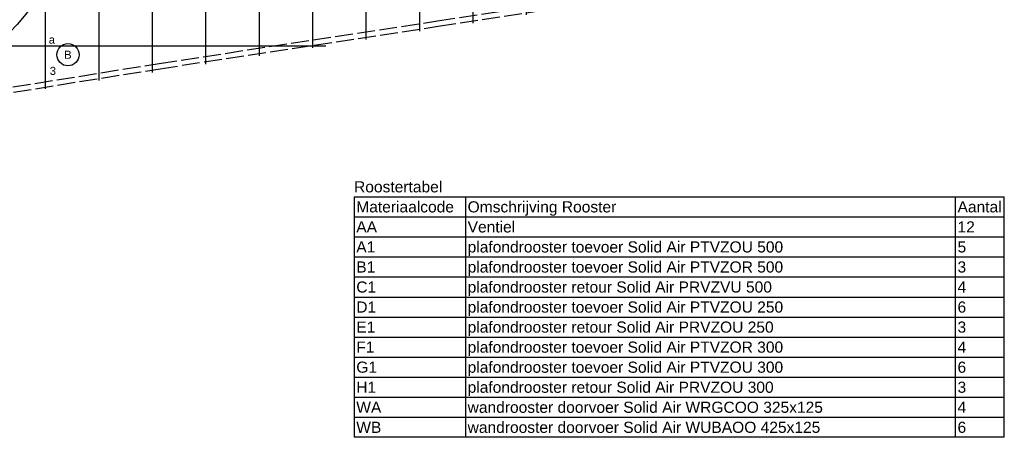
# Model space of a CAD drawing. Extents: x -132501 to 411300, y -42818 to 427495.
# Tile 93 of 256: x 33516 to 44570, y 9117 to 13806. Entities that reach past the tile are written whole.
import ezdxf
from ezdxf.enums import TextEntityAlignment as Align

# ---------------------------------------------------------------- set-up
doc = ezdxf.new("R2010")
doc.units = 0
doc.header["$LTSCALE"] = 50
doc.linetypes.add('E_GOOT3', pattern=[5, 4, -1])
doc.layers.get('0').update_dxf_attribs({"linetype": 'CONTINUOUS'})
for name, color, linetype in [('45 Plafond 2D arcering', 7, 'CONTINUOUS'), ('BL$9----', 1, 'CONTINUOUS'), ('EL6131--_WG', 2, 'CONTINUOUS'), ('EL6311--', 3, 'CONTINUOUS'), ('WL524---', 90, 'CONTINUOUS'), ('WL570---_RETOUR_RST', 2, 'CONTINUOUS')]:
    doc.layers.add(name, color=color, linetype=linetype)
doc.styles.add('BURO-018', font='ARIAL.TTF', dxfattribs={"height": 63})
doc.styles.get("Standard").update_dxf_attribs({"font": 'ARIAL.TTF'})

# ---------------------------------------------------------------- blocks, each defined once
blk = doc.blocks.new('1115B3A')
at = {"color": 0, "linetype": 'Continuous'}
blk.add_circle((0, 0), 2.5, dxfattribs=at)
at = {"color": 0, "linetype": 'Continuous', "style": 'BURO-018'}
for tag, p in [('E_GKAST', (0, 8)), ('E_GROEP', (0, 5)), ('E_SGROEP', (4.5, 5)), ('E_ARMCODE', (0, 0)), ('E_SLET', (4.5, -1))]:
    blk.add_attdef(tag, text='', height=1.8, dxfattribs=at).set_placement(p, align=Align.MIDDLE)
blk = doc.blocks.new('RENVOY5')
at = {"layer": 'BL$9----', "linetype": 'Continuous'}
for p, q in [((0, 4.5), (146, 4.5)), ((25, 4.5), (25, -49.5)), ((135, 4.5), (135, -49.5))]:
    blk.add_line(p, q, dxfattribs=at)
at = {"layer": 'BL$9----'}
for p, q in [((0, 4.5), (0, -49.5)), ((146, -49.5), (146, 4.5)), ((0, 0), (146, 0)), ((0, -4.5), (146, -4.5)), ((0, -9), (146, -9)), ((0, -13.5), (146, -13.5)), ((0, -18), (146, -18)), ((0, -22.5), (146, -22.5)), ((0, -27), (146, -27)), ((0, -31.5), (146, -31.5)), ((0, -36), (146, -36)), ((0, -40.5), (146, -40.5)), ((0, -45), (146, -45)), ((146, -49.5), (0, -49.5))]:
    blk.add_line(p, q, dxfattribs=at)
at = {"layer": 'BL$9----', "color": 7, "flags": 8}
for tag, p in [('TITEL', (0, 5.5)), ('KOLOM1', (0.5, 1)), ('KOLOM2', (25.5, 1)), ('KOLOM3', (135.5, 1))]:
    blk.add_attdef(tag, p, '', height=2.5, dxfattribs=at)
blk = doc.blocks.new('RENVOY5ROW')
at = {"layer": 'BL$9----', "color": 7, "flags": 8}
for p in [(0.5, 1), (25.5, 1), (135.5, 1)]:
    blk.add_attdef('TITEL', p, '', height=2.5, dxfattribs=at)
blk = doc.blocks.new('GAFGHYHY')
at = {"layer": '45 Plafond 2D arcering', "linetype": 'Continuous'}
h = blk.add_hatch(dxfattribs=at)
h.set_pattern_fill('RASTER_600_0002', color=8, style=0, pattern_type=2)
h.set_pattern_definition([(0, (329606.6, 263113), (0, 600), []), (90, (329606.6, 263113), (-600, 0), [])])
h.paths.add_polyline_path([(314958, 262579), (311651, 262579), (311651, 260866), (318334, 260866), (318334, 255498), (322319, 254964), (325863, 254726), (325863, 257249), (333291, 257249), (333291, 254943), (336798, 255490), (340391, 256042), (347581, 257147), (347540, 258187), (344346, 258187), (344274, 258060, -0.292774), (338835, 268361), (333246, 267502), (329585, 267292), (328865, 267294, 0.013134), (328866, 267534), (329497, 267532), (329497, 270677), (328743, 270677), (328743, 270842), (329497, 270842), (329497, 272302), (326029, 272302), (326029, 270842), (326783, 270842), (326783, 270677), (326009, 270677), (315530, 270677, -0.063565), (316101, 268525), (316090, 268527, -0.003567), (316104, 268406), (316580, 268480), (316533, 268710), (316694, 268745, -0.13568), (316434, 263929), (316278, 263981), (316415, 264432), (314733, 264432, 0.018168)], flags=0)
h.paths.add_polyline_path([(325877, 261733, -51.816741), (326136, 261974), (326121, 261988), (325864, 261748)], flags=0)
h.paths.add_polyline_path([(329466, 263439, -1), (335716, 263439, -1)], flags=0)
h.paths.add_polyline_path([(339102, 258178, -1), (333852, 258178, -1)], flags=0)

msp = doc.modelspace()

# ---------------------------------------------------------------- linework, layer by layer
at = {"layer": 'EL6131--_WG', "linetype": 'E_GOOT3'}
for p, q in [((38205.7089, 13791.169, 3000), (40809.2239, 14189.681, 3000)), ((38214.7715, 13731.8573, 3000), (40818.4248, 14130.3905, 3000)), ((35082.7395, 13314.8302, 3000), (38205.7089, 13791.169, 3000)), ((35092.0237, 13255.5524, 3000), (38214.7715, 13731.8573, 3000)), ((31958.2398, 12812.6556, 3000), (35082.7395, 13314.8302, 3000)), ((31967.7836, 12753.4195, 3000), (35092.0237, 13255.5524, 3000))]:
    msp.add_line(p, q, dxfattribs=at)
at = {"layer": 'WL570---_RETOUR_RST'}
msp.add_circle((31637.1485, 15433.937), 2500, dxfattribs=at)

# ---------------------------------------------------------------- block references
at = {"layer": 'BL$9----', "xscale": 50, "yscale": 50, "zscale": 50}
msp.add_blockref('RENVOY5', (37270.2282, 11591.8847), dxfattribs=at).add_auto_attribs({'TITEL': 'Roostertabel', 'KOLOM1': 'Materiaalcode', 'KOLOM2': 'Omschrijving Rooster', 'KOLOM3': 'Aantal'})
at = {"layer": 'BL$9----'}
ref = msp.add_blockref('RENVOY5ROW', (37270.2282, 11366.8847), dxfattribs=dict(at, xscale=50, yscale=50))
ref.add_attrib('Kolom1', 'AA', (37295.2282, 11416.8847), dxfattribs={"color": 7, "height": 125})
ref.add_attrib('Kolom2', 'Ventiel', (38545.2282, 11416.8847), dxfattribs={"color": 7, "height": 125})
ref.add_attrib('Kolom3', '12', (44045.2282, 11416.8847), dxfattribs={"color": 7, "height": 125})
ref = msp.add_blockref('RENVOY5ROW', (37270.2282, 11141.8847), dxfattribs=dict(at, xscale=50, yscale=50))
ref.add_attrib('Kolom1', 'A1', (37295.2282, 11191.8847), dxfattribs={"color": 7, "height": 125})
ref.add_attrib('Kolom2', 'plafondrooster toevoer Solid Air PTVZOU 500', (38545.2282, 11191.8847), dxfattribs={"color": 7, "height": 125})
ref.add_attrib('Kolom3', '5', (44045.2282, 11191.8847), dxfattribs={"color": 7, "height": 125})
ref = msp.add_blockref('RENVOY5ROW', (37270.2282, 10916.8847), dxfattribs=dict(at, xscale=50, yscale=50))
ref.add_attrib('Kolom1', 'B1', (37295.2282, 10966.8847), dxfattribs={"color": 7, "height": 125})
ref.add_attrib('Kolom2', 'plafondrooster toevoer Solid Air PTVZOR 500', (38545.2282, 10966.8847), dxfattribs={"color": 7, "height": 125})
ref.add_attrib('Kolom3', '3', (44045.2282, 10966.8847), dxfattribs={"color": 7, "height": 125})
ref = msp.add_blockref('RENVOY5ROW', (37270.2282, 10691.8847), dxfattribs=dict(at, xscale=50, yscale=50))
ref.add_attrib('Kolom1', 'C1', (37295.2282, 10741.8847), dxfattribs={"color": 7, "height": 125})
ref.add_attrib('Kolom2', 'plafondrooster retour Solid Air PRVZVU 500', (38545.2282, 10741.8847), dxfattribs={"color": 7, "height": 125})
ref.add_attrib('Kolom3', '4', (44045.2282, 10741.8847), dxfattribs={"color": 7, "height": 125})
ref = msp.add_blockref('RENVOY5ROW', (37270.2282, 10466.8847), dxfattribs=dict(at, xscale=50, yscale=50))
ref.add_attrib('Kolom1', 'D1', (37295.2282, 10516.8847), dxfattribs={"color": 7, "height": 125})
ref.add_attrib('Kolom2', 'plafondrooster toevoer Solid Air PTVZOU 250', (38545.2282, 10516.8847), dxfattribs={"color": 7, "height": 125})
ref.add_attrib('Kolom3', '6', (44045.2282, 10516.8847), dxfattribs={"color": 7, "height": 125})
ref = msp.add_blockref('RENVOY5ROW', (37270.2282, 10241.8847), dxfattribs=dict(at, xscale=50, yscale=50))
ref.add_attrib('Kolom1', 'E1', (37295.2282, 10291.8847), dxfattribs={"color": 7, "height": 125})
ref.add_attrib('Kolom2', 'plafondrooster retour Solid Air PRVZOU 250', (38545.2282, 10291.8847), dxfattribs={"color": 7, "height": 125})
ref.add_attrib('Kolom3', '3', (44045.2282, 10291.8847), dxfattribs={"color": 7, "height": 125})
ref = msp.add_blockref('RENVOY5ROW', (37270.2282, 10016.8847), dxfattribs=dict(at, xscale=50, yscale=50))
ref.add_attrib('Kolom1', 'F1', (37295.2282, 10066.8847), dxfattribs={"color": 7, "height": 125})
ref.add_attrib('Kolom2', 'plafondrooster toevoer Solid Air PTVZOR 300', (38545.2282, 10066.8847), dxfattribs={"color": 7, "height": 125})
ref.add_attrib('Kolom3', '4', (44045.2282, 10066.8847), dxfattribs={"color": 7, "height": 125})
ref = msp.add_blockref('RENVOY5ROW', (37270.2282, 9791.8847), dxfattribs=dict(at, xscale=50, yscale=50))
ref.add_attrib('Kolom1', 'G1', (37295.2282, 9841.8847), dxfattribs={"color": 7, "height": 125})
ref.add_attrib('Kolom2', 'plafondrooster toevoer Solid Air PTVZOU 300', (38545.2282, 9841.8847), dxfattribs={"color": 7, "height": 125})
ref.add_attrib('Kolom3', '6', (44045.2282, 9841.8847), dxfattribs={"color": 7, "height": 125})
ref = msp.add_blockref('RENVOY5ROW', (37270.2282, 9566.8847), dxfattribs=dict(at, xscale=50, yscale=50))
ref.add_attrib('Kolom1', 'H1', (37295.2282, 9616.8847), dxfattribs={"color": 7, "height": 125})
ref.add_attrib('Kolom2', 'plafondrooster retour Solid Air PRVZOU 300', (38545.2282, 9616.8847), dxfattribs={"color": 7, "height": 125})
ref.add_attrib('Kolom3', '3', (44045.2282, 9616.8847), dxfattribs={"color": 7, "height": 125})
ref = msp.add_blockref('RENVOY5ROW', (37270.2282, 9341.8847), dxfattribs=dict(at, xscale=50, yscale=50))
ref.add_attrib('Kolom1', 'WA', (37295.2282, 9391.8847), dxfattribs={"color": 7, "height": 125})
ref.add_attrib('Kolom2', 'wandrooster doorvoer Solid Air WRGCOO 325x125', (38545.2282, 9391.8847), dxfattribs={"color": 7, "height": 125})
ref.add_attrib('Kolom3', '4', (44045.2282, 9391.8847), dxfattribs={"color": 7, "height": 125})
ref = msp.add_blockref('RENVOY5ROW', (37270.2282, 9116.8847), dxfattribs=dict(at, xscale=50, yscale=50))
ref.add_attrib('Kolom1', 'WB', (37295.2282, 9166.8847), dxfattribs={"color": 7, "height": 125})
ref.add_attrib('Kolom2', 'wandrooster doorvoer Solid Air WUBAOO 425x125', (38545.2282, 9166.8847), dxfattribs={"color": 7, "height": 125})
ref.add_attrib('Kolom3', '6', (44045.2282, 9166.8847), dxfattribs={"color": 7, "height": 125})
at = {"layer": 'EL6311--'}
ref = msp.add_blockref('1115B3A', (34058.0263, 13412.1161), dxfattribs=dict(at, xscale=50.00000000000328, yscale=50.00000000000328, zscale=50, rotation=181.9948371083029))
ref.add_attrib('E_ARMCODE', 'B', dxfattribs={"layer": '0', "color": 1, "linetype": 'Continuous', "height": 90, "style": 'BURO-018'}).set_placement((34058.0263, 13412.1161), align=Align.MIDDLE)
ref.add_attrib('E_SLET', 'a', dxfattribs={"layer": '0', "color": 1, "linetype": 'Continuous', "height": 90, "style": 'BURO-018'}).set_placement((33877.0407, 13580.9184), align=Align.MIDDLE)
ref.add_attrib('E_GROEP', '3', dxfattribs={"layer": '0', "color": 1, "linetype": 'Continuous', "height": 90, "style": 'BURO-018'}).set_placement((33889.224, 13231.1305), align=Align.MIDDLE)
at = {"layer": 'WL524---'}
msp.add_blockref('GAFGHYHY', (-304837.0445, -242743.8149), dxfattribs=at)

doc.saveas('drawing.dxf')
